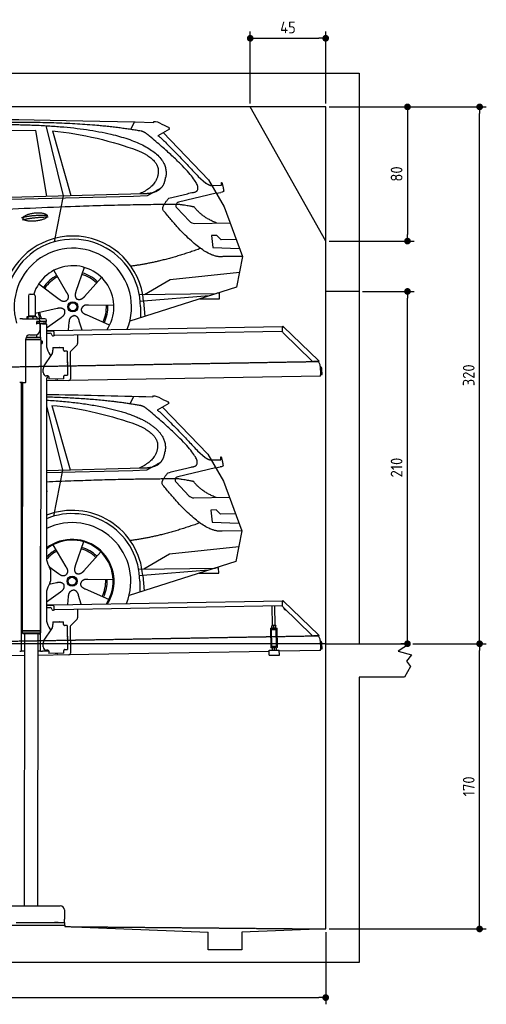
# Model space of a CAD drawing. Header units: millimetres. Extents: x 552 to 7231, y 6017 to 11886.
# Tile 4 of 4: x 4448 to 7231, y 6017 to 11886. Entities that reach past the tile are written whole.
import ezdxf

# ---------------------------------------------------------------- set-up
doc = ezdxf.new("R2010")
doc.units = ezdxf.units.MM
doc.linetypes.add('GEN3', pattern=[6.25, 5, -1.25])
doc.layers.get('0').update_dxf_attribs({"lineweight": 25})
for name, color, linetype, lineweight in [('3', 6, 'GEN3', 25), ('4', 3, 'Continuous', 25), ('5', 3, 'Continuous', 25), ('AM_5', 3, 'Continuous', 25), ('Car', 10, 'Continuous', 25)]:
    doc.layers.add(name, color=color, linetype=linetype, lineweight=lineweight)
doc.styles.get("Standard").update_dxf_attribs({"font": 'ISOCP.SHX'})
doc.dimstyles.new('GEN-ISO$0', dxfattribs={"dimscale": 20, "dimtxt": 3.5, "dimasz": 2, "dimexe": 2, "dimexo": 1, "dimgap": 1.5, "dimtad": 1, "dimdec": 1, "dimlfac": 0.1, "dimdsep": 46, "dimtxsty": 'Standard', "dimblk": 'PUNKT', "dimcen": 2, "dimclrd": 256, "dimclre": 256, "dimclrt": 2, "dimadec": 0, "dimazin": 0, "dimtp": 0.1, "dimtm": 0.1, "dimtfac": 0.71, "dimtdec": 1, "dimtmove": 2, "dimatfit": 3, "dimldrblk": 'PUNKT', "dimfxl": 1, "dimtolj": 1, "dimarcsym": 0})

# ---------------------------------------------------------------- blocks, each defined once
blk = doc.blocks.new('PUNKT')
at = {"layer": '4', "color": 0, "linetype": 'ByBlock'}
blk.add_line((-0.5, 0), (-1, 0), dxfattribs=at)
at = {"layer": '4', "color": 0, "linetype": 'ByBlock', "const_width": 0.5}
blk.add_lwpolyline([(-0.25, 0, 1), (0.25, 0, 1)], format="xyb", close=True, dxfattribs=at)
blk = doc.blocks.new('*D3')
at = {"layer": '4', "lineweight": -2, "transparency": 16777216}
for p, q in [((6792.8, 8165.9), (7231, 8165.9)), ((7191, 6505.9), (7191, 8125.9)), ((6292.8, 6465.9), (7231, 6465.9))]:
    blk.add_line(p, q, dxfattribs=at)
at = {"layer": 'Defpoints', "color": 0, "transparency": 16777216}
for p in [(6772.8, 8165.9), (7191, 8165.9), (6272.8, 6465.9)]:
    blk.add_point(p, dxfattribs=at)
at = {"layer": '4', "lineweight": -2, "transparency": 16777216, "xscale": 40, "yscale": 40, "zscale": 40}
for p, rotation in [((7191, 8165.9), 90), ((7191, 6465.9), 270)]:
    blk.add_blockref('PUNKT', p, dxfattribs=dict(at, rotation=rotation))
at = {"layer": '4', "color": 2, "transparency": 16777216, "insert": (7126, 7315.9), "char_height": 70, "attachment_point": 5, "rotation": 90}
blk.add_mtext('\\A1;170', dxfattribs=at)
blk = doc.blocks.new('*D4')
at = {"layer": '4', "lineweight": -2, "transparency": 16777216}
for p, q in [((6292.8, 11365.9), (7231, 11365.9)), ((7191, 8205.9), (7191, 11325.9)), ((6792.8, 8165.9), (7231, 8165.9))]:
    blk.add_line(p, q, dxfattribs=at)
at = {"layer": 'Defpoints', "color": 0, "transparency": 16777216}
for p in [(6272.8, 11365.9), (7191, 11365.9), (6772.8, 8165.9)]:
    blk.add_point(p, dxfattribs=at)
at = {"layer": '4', "lineweight": -2, "transparency": 16777216, "xscale": 40, "yscale": 40, "zscale": 40}
for p, rotation in [((7191, 11365.9), 90), ((7191, 8165.9), 270)]:
    blk.add_blockref('PUNKT', p, dxfattribs=dict(at, rotation=rotation))
at = {"layer": '4', "color": 2, "transparency": 16777216, "insert": (7125.9, 9765.9), "char_height": 70, "attachment_point": 5, "rotation": 90}
blk.add_mtext('\\A1;320', dxfattribs=at)
blk = doc.blocks.new('*D9')
at = {"layer": '4', "lineweight": -2, "transparency": 16777216}
for p, q in [((5822.8, 11385.9), (5822.8, 11814.6)), ((6272.8, 11385.9), (6272.8, 11814.6)), ((5862.8, 11774.6), (6232.8, 11774.6))]:
    blk.add_line(p, q, dxfattribs=at)
at = {"layer": 'Defpoints', "color": 0, "transparency": 16777216}
for p in [(6272.8, 11774.6), (5822.8, 11365.9), (6272.8, 11365.9)]:
    blk.add_point(p, dxfattribs=at)
at = {"layer": '4', "lineweight": -2, "transparency": 16777216, "xscale": 40, "yscale": 40, "zscale": 40, "rotation": 180}
blk.add_blockref('PUNKT', (5822.8, 11774.6), dxfattribs=at)
at = {"layer": '4', "lineweight": -2, "transparency": 16777216, "xscale": 40, "yscale": 40, "zscale": 40}
blk.add_blockref('PUNKT', (6272.8, 11774.6), dxfattribs=at)
at = {"layer": '4', "color": 2, "transparency": 16777216, "insert": (6047.8, 11839.6), "char_height": 70, "attachment_point": 5}
blk.add_mtext('\\A1;45', dxfattribs=at)
blk = doc.blocks.new('*D10')
at = {"layer": '4', "lineweight": -2, "transparency": 16777216}
for p, q in [((6292.8, 11365.9), (6800.7, 11365.9)), ((6760.7, 11325.9), (6760.7, 10605.9)), ((6292.8, 10565.9), (6800.7, 10565.9))]:
    blk.add_line(p, q, dxfattribs=at)
at = {"layer": 'Defpoints', "color": 0, "transparency": 16777216}
for p in [(6272.8, 11365.9), (6272.8, 10565.9), (6760.7, 10565.9)]:
    blk.add_point(p, dxfattribs=at)
at = {"layer": '4', "lineweight": -2, "transparency": 16777216, "xscale": 40, "yscale": 40, "zscale": 40}
for p, rotation in [((6760.7, 11365.9), 90), ((6760.7, 10565.9), 270)]:
    blk.add_blockref('PUNKT', p, dxfattribs=dict(at, rotation=rotation))
at = {"layer": '4', "color": 2, "transparency": 16777216, "insert": (6695.7, 10965.9), "char_height": 70, "attachment_point": 5, "rotation": 90}
blk.add_mtext('\\A1;80', dxfattribs=at)
blk = doc.blocks.new('*D11')
at = {"layer": '4', "lineweight": -2, "transparency": 16777216}
for p, q in [((1072.8, 6495.9), (1072.8, 6016.8)), ((6272.8, 6445.9), (6272.8, 6016.8)), ((1112.8, 6056.8), (6232.8, 6056.8))]:
    blk.add_line(p, q, dxfattribs=at)
at = {"layer": 'Defpoints', "color": 0, "transparency": 16777216}
for p in [(1072.8, 6515.9), (6272.8, 6465.9), (6272.8, 6056.8)]:
    blk.add_point(p, dxfattribs=at)
at = {"layer": '4', "lineweight": -2, "transparency": 16777216, "xscale": 40, "yscale": 40, "zscale": 40, "rotation": 180}
blk.add_blockref('PUNKT', (1072.8, 6056.8), dxfattribs=at)
at = {"layer": '4', "lineweight": -2, "transparency": 16777216, "xscale": 40, "yscale": 40, "zscale": 40}
blk.add_blockref('PUNKT', (6272.8, 6056.8), dxfattribs=at)
at = {"layer": '4', "color": 2, "transparency": 16777216, "insert": (3672.8, 6121.8), "char_height": 70, "attachment_point": 5}
blk.add_mtext('\\A1;520', dxfattribs=at)
blk = doc.blocks.new('*D12')
at = {"layer": 'AM_5', "lineweight": -2, "transparency": 16777216}
for p, q in [((6492.8, 10265.9), (6800.7, 10265.9)), ((6760.7, 8205.9), (6760.7, 10225.9)), ((6752.8, 8165.9), (6720.7, 8165.9))]:
    blk.add_line(p, q, dxfattribs=at)
at = {"layer": 'Defpoints', "color": 0, "transparency": 16777216}
for p in [(6472.8, 10265.9), (6760.7, 10265.9), (6772.8, 8165.9)]:
    blk.add_point(p, dxfattribs=at)
at = {"layer": 'AM_5', "lineweight": -2, "transparency": 16777216, "xscale": 40, "yscale": 40, "zscale": 40}
for p, rotation in [((6760.7, 10265.9), 90), ((6760.7, 8165.9), 270)]:
    blk.add_blockref('PUNKT', p, dxfattribs=dict(at, rotation=rotation))
at = {"layer": 'AM_5', "color": 2, "linetype": 'Continuous', "transparency": 16777216, "insert": (6695.7, 9215.9), "char_height": 70, "attachment_point": 5, "rotation": 90}
blk.add_mtext('\\A1;210', dxfattribs=at)

msp = doc.modelspace()

# ---------------------------------------------------------------- linework, layer by layer
for p, q in [((872.77, 11565.9), (6472.77, 11565.9)), ((6472.77, 11565.9), (6472.77, 8165.9)), ((6272.78, 11365.9), (1072.77, 11365.9)), ((6272.78, 10565.9), (5822.78, 11365.9)), ((6272.78, 8165.9), (6272.78, 11365.9)), ((4499.57, 10239.98), (4499.57, 10119.98)), ((4509.57, 10249.98), (4529.57, 10249.98)), ((4539.57, 10239.98), (4539.57, 10119.98)), ((6472.77, 10265.9), (6272.78, 10265.9)), ((4463.57, 10102.48), (4447.57, 10102.48)), ((4463.57, 10102.48), (4557.57, 10102.48)), ((4489.65, 10112.52), (4489.65, 10102.48)), ((4492.07, 10114.98), (4491.61, 10114.71)), ((4492.52, 10114.98), (4492.07, 10114.98)), ((4510.35, 10114.98), (4492.52, 10114.98)), ((4495.39, 10112.52), (4495.39, 10102.48)), ((4499.57, 10119.98), (4539.57, 10119.98)), ((4501.57, 10114.98), (4501.57, 10119.98)), ((4537.39, 10114.98), (4510.35, 10114.98)), ((4525.31, 10112.52), (4525.31, 10102.48)), ((4547.07, 10114.98), (4537.39, 10114.98)), ((4537.57, 10114.98), (4537.57, 10119.98)), ((4547.07, 10114.98), (4547.53, 10114.71)), ((4549.48, 10112.52), (4549.48, 10102.48)), ((4597.57, 10102.48), (4557.57, 10102.48)), ((4548.68, 10073.98), (4548.57, 10073.98)), ((4550.57, 10073.98), (4548.68, 10073.98)), ((4550.57, 10085.98), (4548.7, 10085.98)), ((4549.57, 10076.62), (4549.57, 10083.83)), ((4550.57, 10085.98), (4551.57, 10085.98)), ((4550.57, 10085.98), (4550.57, 10073.98)), ((4551.57, 10073.98), (4550.57, 10073.98)), ((4564.57, 10085.98), (4551.57, 10085.98)), ((4552.21, 10073.98), (4551.57, 10073.98)), ((4552.21, 10086.48), (4564.57, 10086.48)), ((4564.57, 10073.98), (4552.21, 10073.98)), ((4564.57, 10085.98), (4565.57, 10085.98)), ((4565.57, 10073.98), (4564.57, 10073.98)), ((4567.74, 10085.98), (4565.57, 10085.98)), ((4565.57, 10073.98), (4565.57, 10085.98)), ((4565.57, 10073.98), (4567.74, 10073.98)), ((4567.57, 10092.48), (4567.57, 10089.48)), ((4567.57, 10070.98), (4567.57, 10032.48)), ((4603.4, 10085.98), (4567.74, 10085.98)), ((4603.4, 10073.98), (4567.74, 10073.98)), ((4572.57, 9993.9), (4572.57, 10072.48)), ((4584.57, 10072.48), (4572.57, 10072.48)), ((4584.57, 10072.48), (4606.57, 10072.48)), ((4592.21, 10086.48), (4604.57, 10086.48)), ((4603.4, 10085.98), (4605.57, 10085.98)), ((4605.57, 10073.98), (4603.4, 10073.98)), ((4605.57, 10073.98), (4605.57, 10085.98)), ((4607.57, 10089.48), (4607.57, 10092.48)), ((4607.57, 10071.48), (4607.57, 9949.54)), ((4651.05, 10033.01), (6015.84, 10056.83)), ((6016.97, 10058.53), (6015.58, 10057.09)), ((6017.37, 10055.35), (6015.58, 10057.09)), ((6016.12, 10025.88), (6015.73, 10048.43)), ((6015.96, 10050.02), (6015.84, 10056.83)), ((6016.97, 10058.53), (6018.76, 10056.79)), ((6018.87, 10053.91), (6017.37, 10055.35)), ((6018.76, 10056.79), (6020.26, 10055.34)), ((6018.87, 10053.91), (6019.25, 10054.29)), ((6019.25, 10054.29), (6020.26, 10055.34)), ((6020.26, 10055.34), (6229.47, 9853.31)), ((4483.57, 9725.48), (4483.57, 9982.48)), ((4483.57, 9980.77), (4574.55, 9980.63)), ((4483.57, 9979.03), (4571.54, 9978.9)), ((4571.54, 9978.9), (4483.57, 9979.03)), ((4574.54, 9977.16), (4483.57, 9977.3)), ((4486.4, 9994.03), (4574.57, 9993.89)), ((4508.57, 10007.48), (4542.57, 10007.48)), ((4549.57, 9993.93), (4549.59, 10008.49)), ((4571.54, 9978.9), (4574.55, 9980.63)), ((4571.54, 9978.9), (4574.54, 9977.16)), ((4572.57, 9978.31), (4572.57, 9979.49)), ((4574.54, 9977.16), (4574.53, 9971.39)), ((4574.55, 9980.63), (4574.57, 9993.89)), ((4607.57, 10032.25), (4641.05, 10032.84)), ((4641.12, 10028.84), (4607.57, 10028.25)), ((4607.57, 10017.25), (4628.81, 10017.62)), ((4638.99, 10007.8), (4639, 10006.8)), ((4641.05, 10032.84), (4651.05, 10033.01)), ((4651.12, 10029.01), (4641.12, 10028.84)), ((4644.09, 10001.89), (4649.09, 10001.97)), ((4651.19, 10025.01), (4651.05, 10033.01)), ((4651.19, 10025.01), (4651.48, 10008.02)), ((6011.36, 10026.75), (4656.57, 10003.1)), ((4791.55, 10005.46), (4792.44, 9954.61)), ((6193.05, 9850.95), (6019.17, 10018.86)), ((4574.51, 9956.39), (4574.07, 9672.89)), ((4574.51, 9956.39), (4581.51, 9956.38)), ((4574.53, 9971.39), (4581.53, 9971.38)), ((4581.51, 9956.38), (4581.53, 9971.38)), ((4582.51, 9957.38), (4581.51, 9956.38)), ((4582.53, 9970.38), (4581.53, 9971.38)), ((4582.53, 9970.38), (4582.51, 9957.38)), ((4645.33, 9930.9), (4708.32, 9932)), ((4645.33, 9930.9), (4645.61, 9914.9)), ((4669.82, 9931.82), (4683.81, 9932.07)), ((4708.6, 9916), (4708.32, 9932)), ((4789.63, 9947.49), (4751.18, 9907.67)), ((4593.55, 9822.05), (4639.7, 9890.48)), ((4620.96, 9899.54), (4632.43, 9879.69)), ((4645.68, 9910.66), (4645.61, 9914.9)), ((4708.6, 9916), (4708.62, 9915)), ((4713.7, 9910.09), (4714.7, 9910.1)), ((4730.7, 9910.38), (4714.7, 9910.1)), ((4730.7, 9910.38), (4733.21, 9766.4)), ((4748.37, 9900.55), (4751.09, 9744.71)), ((4587.92, 9781.87), (4587.57, 9801.87)), ((4732.33, 9845.4), (4732.58, 9831.4)), ((6222.72, 9848.54), (6200.17, 9848.15)), ((6228.46, 9852.26), (6228.08, 9851.87)), ((6229.58, 9850.43), (6228.08, 9851.87)), ((6229.47, 9853.31), (6228.46, 9852.26)), ((6229.47, 9853.31), (6230.97, 9851.87)), ((6231.38, 9848.69), (6229.58, 9850.43)), ((6230.97, 9851.87), (6232.77, 9850.13)), ((6231.38, 9848.69), (6232.77, 9850.13)), ((6240.01, 9820), (6240.9, 9768.72)), ((6242.3, 9803.18), (6242.87, 9770.81)), ((6250.86, 9770.95), (6250.3, 9803.32)), ((4616.27, 9762.36), (4608.27, 9762.22)), ((4621.35, 9757.45), (4621.61, 9742.45)), ((4711.6, 9744.02), (4621.61, 9742.45)), ((4673.61, 9742.86), (4659.62, 9742.62)), ((4711.3, 9761.02), (4711.32, 9760.02)), ((4711.6, 9744.02), (4711.32, 9760.02)), ((4717.22, 9766.13), (4716.22, 9766.11)), ((4717.22, 9766.13), (4733.21, 9766.4)), ((6241.04, 9760.72), (4741.27, 9734.54)), ((6241.04, 9760.72), (6240.9, 9768.72)), ((6242.87, 9770.81), (6250.86, 9770.95)), ((4463.57, 9722.48), (4447.57, 9722.48)), ((4455.57, 9722.48), (4455.57, 8147.48)), ((4455.57, 9719.48), (4455.57, 9722.48)), ((4464.07, 9722.48), (4461.79, 8242.07)), ((4463.57, 9722.48), (4480.57, 9722.48)), ((4574.03, 9694.89), (4571.79, 8241.9)), ((4607.57, 9739.48), (4607.57, 9670.84)), ((4741.27, 9734.54), (4607.57, 9732.21)), ((4607.57, 9696.84), (4607.57, 8679.11)), ((4572.57, 8122.48), (4572.57, 8746.99)), ((4620.96, 8629.11), (4627.22, 8618.28)), ((4630.57, 8605.78), (4630.57, 8539.18)), ((4627.22, 8526.68), (4620.96, 8515.85)), ((4607.57, 8465.85), (4607.57, 8314.54)), ((4607.57, 8397.25), (4641.05, 8397.84)), ((4641.12, 8393.84), (4607.57, 8393.25)), ((4641.05, 8397.84), (4651.05, 8398.01)), ((4651.12, 8394.01), (4641.12, 8393.84)), ((4651.05, 8398.01), (6015.84, 8421.83)), ((4651.19, 8390.01), (4651.05, 8398.01)), ((6016.97, 8423.53), (6015.58, 8422.09)), ((6017.37, 8420.35), (6015.58, 8422.09)), ((6016.12, 8390.88), (6015.73, 8413.43)), ((6015.96, 8415.02), (6015.84, 8421.83)), ((6016.97, 8423.53), (6018.76, 8421.79)), ((6018.87, 8418.91), (6017.37, 8420.35)), ((6018.76, 8421.79), (6020.26, 8420.34)), ((6018.87, 8418.91), (6019.25, 8419.29)), ((6019.25, 8419.29), (6020.26, 8420.34)), ((6020.26, 8420.34), (6229.47, 8218.31)), ((4607.57, 8382.25), (4628.81, 8382.62)), ((4638.99, 8372.8), (4639, 8371.8)), ((4644.09, 8366.89), (4649.09, 8366.97)), ((4651.19, 8390.01), (4651.48, 8373.02)), ((6011.36, 8391.75), (4656.57, 8368.1)), ((4791.55, 8370.46), (4792.44, 8319.61)), ((5955.41, 8274.06), (5953.37, 8390.74)), ((5971.41, 8274.34), (5969.37, 8391.02)), ((6193.05, 8215.95), (6019.17, 8383.86)), ((4645.33, 8295.9), (4708.32, 8297)), ((4645.33, 8295.9), (4645.61, 8279.9)), ((4645.68, 8275.66), (4645.61, 8279.9)), ((4669.82, 8296.82), (4683.81, 8297.07)), ((4708.6, 8281), (4708.32, 8297)), ((4708.6, 8281), (4708.62, 8280)), ((4713.7, 8275.09), (4714.7, 8275.1)), ((4730.7, 8275.38), (4714.7, 8275.1)), ((4730.7, 8275.38), (4733.21, 8131.4)), ((4789.63, 8312.49), (4751.18, 8272.67)), ((4461.79, 8242.07), (4461.77, 8231.07)), ((4461.77, 8231.07), (4571.77, 8230.9)), ((4468.76, 8224.06), (4461.77, 8231.07)), ((4571.79, 8241.9), (4461.79, 8242.07)), ((4461.79, 8242.07), (4571.79, 8241.9)), ((4564.76, 8223.91), (4468.76, 8224.06)), ((4476.68, 8224.04), (4474.18, 6603.98)), ((4556.68, 8223.92), (4554.18, 6603.98)), ((4564.76, 8223.91), (4571.77, 8230.9)), ((4571.79, 8241.9), (4571.77, 8230.9)), ((4593.55, 8187.05), (4639.7, 8255.48)), ((4620.96, 8264.54), (4632.43, 8244.69)), ((4748.37, 8265.55), (4751.09, 8109.71)), ((5943.67, 8259.05), (5948.67, 8259.14)), ((5943.67, 8259.05), (5943.81, 8251.05)), ((5948.81, 8251.14), (5943.81, 8251.05)), ((5943.81, 8251.05), (5943.95, 8243.05)), ((5943.95, 8243.05), (5945.43, 8158.06)), ((5948.67, 8259.14), (5978.66, 8259.66)), ((5948.81, 8251.14), (5978.8, 8251.66)), ((5952.1, 8151.18), (5950.36, 8251.16)), ((5952.16, 8274), (5951.42, 8273.55)), ((5951.64, 8260.69), (5951.44, 8272.48)), ((5952.42, 8259.2), (5951.66, 8259.62)), ((5974.66, 8274.39), (5952.16, 8274)), ((5963.64, 8260.9), (5963.43, 8272.69)), ((5974.66, 8274.39), (5975.41, 8273.97)), ((5974.91, 8259.59), (5975.66, 8260.04)), ((5975.64, 8261.11), (5975.43, 8272.9)), ((5979, 8151.65), (5977.25, 8251.63)), ((5978.66, 8259.66), (5983.66, 8259.75)), ((5983.8, 8251.75), (5978.8, 8251.66)), ((5983.8, 8251.75), (5983.66, 8259.75)), ((5983.94, 8243.75), (5983.8, 8251.75)), ((5985.43, 8158.76), (5983.94, 8243.75)), ((6228.46, 8217.26), (6228.08, 8216.87)), ((6229.58, 8215.43), (6228.08, 8216.87)), ((6229.47, 8218.31), (6228.46, 8217.26)), ((6229.47, 8218.31), (6230.97, 8216.87)), ((6230.97, 8216.87), (6232.77, 8215.13)), ((4587.92, 8146.87), (4587.57, 8166.87)), ((4732.33, 8210.4), (4732.58, 8196.4)), ((5945.43, 8158.06), (5945.57, 8150.07)), ((5985.57, 8150.76), (5985.43, 8158.76)), ((6222.72, 8213.54), (6200.17, 8213.15)), ((6231.38, 8213.69), (6229.58, 8215.43)), ((6231.38, 8213.69), (6232.77, 8215.13)), ((6240.01, 8185), (6240.9, 8133.72)), ((6242.3, 8168.18), (6242.87, 8135.81)), ((6250.86, 8135.95), (6250.3, 8168.32)), ((6272.78, 6465.9), (6272.78, 8215.9)), ((6272.78, 8165.9), (6772.77, 8165.9)), ((6772.77, 8165.9), (6704.42, 8121.14)), ((4447.57, 8122.48), (4455.57, 8122.48)), ((4455.57, 8147.48), (4455.57, 8122.48)), ((4463.57, 8122.48), (4455.57, 8122.48)), ((4476.6, 8122.48), (4463.57, 8122.48)), ((4741.27, 8099.54), (4556.56, 8096.32)), ((4572.57, 8122.48), (4556.6, 8122.48)), ((4572.57, 8122.48), (4584.57, 8122.48)), ((4621.35, 8122.48), (4584.57, 8122.48)), ((4616.27, 8127.36), (4608.27, 8127.22)), ((4621.35, 8122.45), (4621.61, 8107.45)), ((4711.6, 8109.02), (4621.61, 8107.45)), ((4673.61, 8107.86), (4659.62, 8107.62)), ((4711.3, 8126.02), (4711.32, 8125.02)), ((4711.6, 8109.02), (4711.32, 8125.02)), ((4717.22, 8131.13), (4716.22, 8131.11)), ((4717.22, 8131.13), (4733.21, 8131.4)), ((5936.09, 8120.4), (4741.27, 8099.54)), ((5935.97, 8127.09), (5995.96, 8128.14)), ((5936.5, 8097.1), (5935.97, 8127.09)), ((5945.57, 8150.07), (5950.57, 8150.15)), ((5945.57, 8150.07), (5945.71, 8142.07)), ((5950.71, 8142.15), (5945.71, 8142.07)), ((5950.57, 8150.15), (5980.57, 8150.68)), ((5950.71, 8142.15), (5980.71, 8142.68)), ((5952.1, 8151.18), (5979, 8151.65)), ((5954.46, 8142.22), (5953.72, 8141.77)), ((5953.74, 8140.7), (5953.94, 8128.91)), ((5954.72, 8127.42), (5953.96, 8127.84)), ((5957.57, 8150.28), (5957.55, 8151.28)), ((5965.73, 8140.91), (5965.94, 8129.12)), ((5973.57, 8150.55), (5973.55, 8151.55)), ((5976.96, 8142.61), (5977.71, 8142.19)), ((5977.22, 8127.81), (5977.96, 8128.26)), ((5977.73, 8141.12), (5977.94, 8129.33)), ((5980.57, 8150.68), (5985.57, 8150.76)), ((5985.71, 8142.77), (5980.71, 8142.68)), ((5985.71, 8142.77), (5985.57, 8150.76)), ((5996.49, 8098.15), (5995.96, 8128.14)), ((6241.04, 8125.72), (5996.08, 8121.44)), ((6241.04, 8125.72), (6240.9, 8133.72)), ((6242.87, 8135.81), (6250.86, 8135.95)), ((6704.42, 8121.14), (6785.37, 8099.5)), ((6785.37, 8099.5), (6755.25, 8062.82)), ((4476.48, 8094.92), (4146.36, 8089.16)), ((5936.5, 8097.1), (5996.49, 8098.15)), ((6755.25, 8062.82), (6778.31, 8030.37)), ((6778.31, 8030.37), (6743.82, 7965.9)), ((6743.82, 7965.9), (6472.77, 7965.9)), ((6472.77, 7965.9), (6472.77, 6265.9)), ((4149.05, 6603.98), (4689.05, 6603.98)), ((4714.05, 6578.98), (4714.05, 6523.98)), ((4714.05, 6503.98), (4714.05, 6523.98)), ((3872.77, 6488.98), (4717.77, 6488.98)), ((4427.55, 6503.98), (4633, 6503.98)), ((4577.44, 6503.98), (4590.5, 6503.98)), ((4590.5, 6503.98), (4600.09, 6503.98)), ((4600.09, 6503.98), (4706.55, 6503.98)), ((4633, 6503.98), (4642.59, 6503.98)), ((4642.59, 6503.98), (4655.65, 6503.98)), ((4677.44, 6503.98), (4655.65, 6503.98)), ((4706.55, 6503.98), (4716.55, 6503.98)), ((4716.55, 6488.98), (4716.55, 6503.98)), ((4717.77, 6488.98), (4717.77, 6479.89)), ((4717.77, 6479.89), (5572.77, 6445.81)), ((6272.78, 6465.9), (5772.32, 6445.81)), ((5572.77, 6340.9), (5572.77, 6445.81)), ((5772.32, 6445.81), (5772.77, 6340.9)), ((5772.77, 6340.9), (5572.77, 6340.9)), ((6472.77, 6265.9), (872.77, 6265.9))]:
    msp.add_line(p, q)
for centre, radius, start, end in [((4509.57, 10239.98), 10, 90, 180), ((4529.57, 10239.98), 10, 0, 90), ((4557.57, 10092.48), 10, 0, 90), ((4597.57, 10092.48), 10, 0, 90), ((4549.57, 10086.48), 1, 48.590378, 221.409622), ((4549.57, 10073.98), 1, 138.590378, 311.409622), ((4546.57, 10083.83), 3, 0, 41.409622), ((4546.57, 10076.62), 3, 318.590378, 0), ((4552.21, 10089.48), 3, 228.590378, 270), ((4552.21, 10070.98), 3, 90, 131.409622), ((4564.57, 10089.48), 3, 270, 0), ((4564.57, 10070.98), 3, 0, 90), ((4589.57, 10086.48), 1, 48.590378, 210), ((4589.57, 10073.98), 1, 180, 311.409622), ((4592.21, 10089.48), 3, 228.590378, 270), ((4592.21, 10070.98), 3, 90, 131.409622), ((4604.57, 10089.48), 3, 270, 0), ((4604.57, 10070.98), 3, 22.00087, 90), ((4606.57, 10071.48), 1, 0, 90), ((6020.73, 10048.52), 5, 129.243474, 181), ((4508.57, 9982.48), 25, 90, 180), ((4542.57, 10032.48), 25, 270, 0), ((4628.99, 10007.62), 10, 1, 91), ((4644, 10006.88), 5, 181, 271), ((4649, 10006.97), 5, 271, 327.763283), ((4656.48, 10008.1), 5, 181, 271), ((6011.28, 10031.75), 5, 271, 342.470872), ((6026.12, 10026.05), 10, 181, 226), ((4707.57, 9949.54), 100, 180, 210), ((4669.83, 9930.82), 1, 91, 151), ((4683.83, 9931.07), 1, 31, 91), ((4782.44, 9954.43), 10, 316, 1), ((4610.69, 9910.05), 35, 326, 1), ((4713.62, 9915.09), 5, 181, 271), ((4758.37, 9900.72), 10, 136, 181), ((4622.57, 9802.48), 35, 146, 181), ((4731.33, 9845.38), 1, 1, 61), ((4731.58, 9831.39), 1, 301, 1), ((6200, 9858.14), 10, 226, 271), ((6222.63, 9853.54), 5, 271, 322.756526), ((6190.01, 9819.13), 50, 1, 41.06864), ((6234.3, 9803.04), 16, 1, 68.975687), ((6234.3, 9803.04), 8, 1, 42.409622), ((4607.92, 9782.22), 20, 181, 271), ((4632.57, 9739.48), 25, 120.687219, 180), ((4616.35, 9757.36), 5, 12.536959, 91), ((4659.6, 9743.62), 1, 211, 271), ((4673.6, 9743.86), 1, 271, 331), ((4716.3, 9761.11), 5, 91, 181), ((4741.1, 9744.54), 10, 271, 1), ((4480.57, 9725.48), 3, 270, 0), ((4571.57, 8701.48), 2, 297.615989, 300), ((4571.57, 8723.48), 2, 60, 61.103904), ((4707.57, 8679.11), 100, 180, 210), ((4605.57, 8605.78), 25, 0, 30), ((4707.57, 8465.85), 100, 150, 180), ((4605.57, 8539.18), 25, 330, 0), ((6011.28, 8396.75), 5, 271, 342.470872), ((6020.73, 8413.52), 5, 129.243474, 181), ((4628.99, 8372.62), 10, 1, 91), ((4644, 8371.88), 5, 181, 271), ((4649, 8371.97), 5, 271, 327.763283), ((4656.48, 8373.1), 5, 181, 271), ((6026.12, 8391.05), 10, 181, 226), ((6035.08, 8379.66), 12.5, 175.968021, 276.031979), ((4571.57, 8273.48), 2, 60, 82.158583), ((4707.57, 8314.54), 100, 180, 210), ((4610.69, 8275.05), 35, 326, 1), ((4669.83, 8295.82), 1, 91, 151), ((4683.83, 8296.07), 1, 31, 91), ((4713.62, 8280.09), 5, 181, 271), ((4782.44, 8319.43), 10, 316, 1), ((4571.57, 8251.48), 2, 276.684931, 300), ((4758.37, 8265.72), 10, 136, 181), ((6190.01, 8184.13), 50, 1, 41.06864), ((4622.57, 8167.48), 35, 146, 181), ((4731.33, 8210.38), 1, 1, 61), ((4731.58, 8196.39), 1, 301, 1), ((6200, 8223.14), 10, 226, 271), ((6222.63, 8218.54), 5, 271, 322.756526), ((6234.3, 8168.04), 16, 1, 68.975687), ((6234.3, 8168.04), 8, 1, 42.409622), ((4607.92, 8147.22), 20, 181, 271), ((4616.35, 8122.36), 5, 12.536959, 91), ((4659.6, 8108.62), 1, 211, 271), ((4673.6, 8108.86), 1, 271, 331), ((4716.3, 8126.11), 5, 91, 181), ((4741.1, 8109.54), 10, 271, 1), ((4689.05, 6578.98), 25, 0, 90)]:
    msp.add_arc(centre, radius, start, end)
for points, weights in [([(4492.52, 10114.98), (4491.19, 10114.98), (4489.65, 10112.52)], [1, 1.0379548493, 1]), ([(4495.39, 10112.52), (4493.85, 10114.98), (4492.52, 10114.98)], [1, 1.0379548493, 1]), ([(4510.35, 10114.98), (4503.41, 10114.98), (4495.39, 10112.52)], [1, 1.0379548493, 1]), ([(4525.31, 10112.52), (4517.29, 10114.98), (4510.35, 10114.98)], [1, 1.0379548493, 1]), ([(4537.39, 10114.98), (4531.78, 10114.98), (4525.31, 10112.52)], [1, 1.0379548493, 1]), ([(4549.48, 10112.52), (4543.01, 10114.98), (4537.39, 10114.98)], [1, 1.0379548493, 1]), ([(4547.53, 10114.71), (4548.44, 10114.18), (4549.48, 10112.52)], [1.01682908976, 1.02536255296, 1]), ([(5951.44, 8272.48), (5951.42, 8273.55), (5951.42, 8273.55)], [1, 1.07735026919, 1.07735026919]), ([(5963.43, 8272.69), (5957.4, 8274.59), (5951.44, 8272.48)], [1, 1.15470053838, 1]), ([(5951.64, 8260.69), (5957.68, 8258.8), (5963.64, 8260.9)], [1, 1.15470053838, 1]), ([(5951.66, 8259.62), (5951.66, 8259.62), (5951.64, 8260.69)], [1.07735026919, 1.07735026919, 1]), ([(5975.43, 8272.9), (5969.4, 8274.8), (5963.43, 8272.69)], [1, 1.15470053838, 1]), ([(5963.64, 8260.9), (5969.67, 8259.01), (5975.64, 8261.11)], [1, 1.15470053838, 1]), ([(5975.41, 8273.97), (5975.41, 8273.97), (5975.43, 8272.9)], [1.07735026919, 1.07735026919, 1]), ([(5975.64, 8261.11), (5975.66, 8260.04), (5975.66, 8260.04)], [1, 1.07735026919, 1.07735026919]), ([(5953.74, 8140.7), (5953.72, 8141.77), (5953.72, 8141.77)], [1, 1.07735026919, 1.07735026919]), ([(5965.73, 8140.91), (5959.7, 8142.81), (5953.74, 8140.7)], [1, 1.15470053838, 1]), ([(5953.94, 8128.91), (5959.98, 8127.02), (5965.94, 8129.12)], [1, 1.15470053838, 1]), ([(5953.96, 8127.84), (5953.96, 8127.84), (5953.94, 8128.91)], [1.07735026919, 1.07735026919, 1]), ([(5977.73, 8141.12), (5971.7, 8143.02), (5965.73, 8140.91)], [1, 1.15470053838, 1]), ([(5965.94, 8129.12), (5971.97, 8127.23), (5977.94, 8129.33)], [1, 1.15470053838, 1]), ([(5977.71, 8142.19), (5977.71, 8142.19), (5977.73, 8141.12)], [1.07735026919, 1.07735026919, 1]), ([(5977.94, 8129.33), (5977.96, 8128.26), (5977.96, 8128.26)], [1, 1.07735026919, 1.07735026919])]:
    msp.add_rational_spline(points, weights, degree=2)
for points, knots in [([(6017.26, 10052.12), (6017.1, 10052.18), (6016.95, 10052.25), (6016.52, 10052.45), (6016.32, 10052.56), (6016.09, 10052.7), (6016.03, 10052.75), (6015.93, 10052.82), (6015.91, 10052.83), (6015.91, 10052.83)], [0.57395873, 0.57395873, 0.57395873, 0.57395873, 0.60928252, 0.60928252, 0.68457672, 0.68457672, 0.73471963, 0.73471963, 0.78828708, 0.78828708, 0.78828708, 0.78828708]), ([(6018.42, 10053.08), (6018.28, 10052.98), (6018.13, 10052.87), (6017.84, 10052.63), (6017.7, 10052.51), (6017.56, 10052.39)], [0, 0, 0, 0, 0.05619833, 0.05619833, 0.11238632, 0.11238632, 0.11238632, 0.11238632]), ([(6020.26, 10055.34), (6020.31, 10055.3), (6020.34, 10055.24), (6020.35, 10055.03), (6020.27, 10054.85), (6019.95, 10054.41), (6019.71, 10054.16), (6019.28, 10053.76), (6019.12, 10053.63), (6018.79, 10053.35), (6018.61, 10053.22), (6018.42, 10053.08)], [0, 0, 0, 0, 0.07839586, 0.07839586, 0.23254327, 0.23254327, 0.38325668, 0.38325668, 0.45586956, 0.45586956, 0.5284931, 0.5284931, 0.5284931, 0.5284931]), ([(6018.98, 10053.51), (6019, 10053.58), (6019.01, 10053.65), (6018.98, 10053.75), (6018.97, 10053.78), (6018.93, 10053.85), (6018.9, 10053.88), (6018.87, 10053.91)], [0.17010098, 0.17010098, 0.17010098, 0.17010098, 0.21908376, 0.21908376, 0.24434238, 0.24434238, 0.27026411, 0.27026411, 0.27026411, 0.27026411]), ([(4574.53, 9971.39), (4574.53, 9971.39), (4574.5, 9971.21), (4574.41, 9970.44), (4574.34, 9969.86), (4574.21, 9968.53), (4574.14, 9967.69), (4574.04, 9965.84), (4574.01, 9964.84), (4574.01, 9963.9)], [3.3947259, 3.3947259, 3.3947259, 3.3947259, 3.6776181, 3.6776181, 3.9605102, 3.9605102, 4.2434057, 4.2434057, 4.5263012, 4.5263012, 4.5263012, 4.5263012]), ([(4574.01, 9963.9), (4574.01, 9962.95), (4574.03, 9961.95), (4574.12, 9960.1), (4574.19, 9959.26), (4574.32, 9957.93), (4574.39, 9957.35), (4574.48, 9956.58), (4574.51, 9956.39), (4574.51, 9956.39)], [0, 0, 0, 0, 0.2828955, 0.2828955, 0.565791, 0.565791, 0.8486832, 0.8486832, 1.1315753, 1.1315753, 1.1315753, 1.1315753]), ([(6226.61, 9850.51), (6226.73, 9850.66), (6226.85, 9850.8), (6227.07, 9851.1), (6227.17, 9851.24), (6227.27, 9851.39)], [0, 0, 0, 0, 0.05592576, 0.05592576, 0.11186183, 0.11186183, 0.11186183, 0.11186183]), ([(6227.27, 9851.39), (6227.41, 9851.6), (6227.55, 9851.79), (6227.96, 9852.33), (6228.22, 9852.63), (6228.7, 9853.1), (6228.9, 9853.26), (6229.16, 9853.37), (6229.23, 9853.39), (6229.37, 9853.38), (6229.42, 9853.36), (6229.47, 9853.31)], [0, 0, 0, 0, 0.07658948, 0.07658948, 0.22699607, 0.22699607, 0.37633525, 0.37633525, 0.45078586, 0.45078586, 0.52533064, 0.52533064, 0.52533064, 0.52533064]), ([(6228.08, 9851.87), (6228.04, 9851.92), (6227.99, 9851.95), (6227.86, 9852), (6227.77, 9852), (6227.68, 9851.97)], [0, 0, 0, 0, 0.03951922, 0.03951922, 0.10139952, 0.10139952, 0.10139952, 0.10139952]), ([(6017.26, 8417.12), (6017.1, 8417.18), (6016.95, 8417.25), (6016.52, 8417.45), (6016.32, 8417.56), (6016.09, 8417.7), (6016.03, 8417.75), (6015.93, 8417.82), (6015.91, 8417.83), (6015.91, 8417.83)], [0.57395873, 0.57395873, 0.57395873, 0.57395873, 0.60928252, 0.60928252, 0.68457672, 0.68457672, 0.73471963, 0.73471963, 0.78828708, 0.78828708, 0.78828708, 0.78828708]), ([(6018.42, 8418.08), (6018.28, 8417.98), (6018.13, 8417.87), (6017.84, 8417.63), (6017.7, 8417.51), (6017.56, 8417.39)], [0, 0, 0, 0, 0.05619833, 0.05619833, 0.11238632, 0.11238632, 0.11238632, 0.11238632]), ([(6020.26, 8420.34), (6020.31, 8420.3), (6020.34, 8420.24), (6020.35, 8420.03), (6020.27, 8419.85), (6019.95, 8419.41), (6019.71, 8419.16), (6019.28, 8418.76), (6019.12, 8418.63), (6018.79, 8418.35), (6018.61, 8418.22), (6018.42, 8418.08)], [0, 0, 0, 0, 0.07839586, 0.07839586, 0.23254327, 0.23254327, 0.38325668, 0.38325668, 0.45586956, 0.45586956, 0.5284931, 0.5284931, 0.5284931, 0.5284931]), ([(6018.98, 8418.51), (6019, 8418.58), (6019.01, 8418.65), (6018.98, 8418.75), (6018.97, 8418.78), (6018.93, 8418.85), (6018.9, 8418.88), (6018.87, 8418.91)], [0.17010098, 0.17010098, 0.17010098, 0.17010098, 0.21908376, 0.21908376, 0.24434238, 0.24434238, 0.27026411, 0.27026411, 0.27026411, 0.27026411]), ([(6226.61, 8215.51), (6226.73, 8215.66), (6226.85, 8215.8), (6227.07, 8216.1), (6227.17, 8216.24), (6227.27, 8216.39)], [0, 0, 0, 0, 0.05592576, 0.05592576, 0.11186183, 0.11186183, 0.11186183, 0.11186183]), ([(6227.27, 8216.39), (6227.41, 8216.6), (6227.55, 8216.79), (6227.96, 8217.33), (6228.22, 8217.63), (6228.7, 8218.1), (6228.9, 8218.26), (6229.16, 8218.37), (6229.23, 8218.39), (6229.37, 8218.38), (6229.42, 8218.36), (6229.47, 8218.31)], [0, 0, 0, 0, 0.07658948, 0.07658948, 0.22699607, 0.22699607, 0.37633525, 0.37633525, 0.45078586, 0.45078586, 0.52533064, 0.52533064, 0.52533064, 0.52533064]), ([(6228.08, 8216.87), (6228.04, 8216.92), (6227.99, 8216.95), (6227.86, 8217), (6227.77, 8217), (6227.68, 8216.97)], [0, 0, 0, 0, 0.03951922, 0.03951922, 0.10139952, 0.10139952, 0.10139952, 0.10139952])]:
    msp.add_open_spline(points, degree=3, knots=knots)
for points in [[(4621.35, 9757.45), (4621.35, 9757.78), (4621.31, 9758.11), (4621.23, 9758.45)], [(4621.35, 8122.45), (4621.35, 8122.78), (4621.31, 8123.11), (4621.23, 8123.45)]]:
    msp.add_open_spline(points, degree=3)
at = {"layer": '3'}
for p, q in [((1175.28, 9760.3), (6230.45, 9848.53)), ((1175.28, 8125.31), (6230.44, 8213.55)), ((4717.77, 6479.89), (6272.78, 6465.9))]:
    msp.add_line(p, q, dxfattribs=at)
at = {"layer": '5'}
msp.add_line((6272.78, 8165.9), (872.77, 8165.9), dxfattribs=at)
at = {"layer": 'Car'}
for p, q in [((5110.43, 11231.15), (5132.03, 11276.23)), ((4543.53, 11224.55), (3841.78, 11222.18)), ((4609.91, 10833.75), (4543.53, 11224.55)), ((4602.67, 11253.92), (4707.08, 10836.39)), ((4643.21, 11222.09), (4753.05, 10837.64)), ((5340.4, 11233.55), (5271.02, 11193.17)), ((5303.94, 11212.33), (5573.25, 10931.05)), ((5512.57, 10951.07), (5558.88, 10912.06)), ((5573.25, 10931.05), (5666.71, 10770.51)), ((5587.58, 10898.14), (5651.92, 10898.35)), ((2483.68, 10767.08), (5126.15, 10834.32)), ((2530.41, 10777.25), (5181.37, 10849.28)), ((4707.08, 10836.39), (4653.51, 10561.19)), ((5126.15, 10834.32), (5208.99, 10837.23)), ((5619.98, 10850.78), (5394.49, 10796.91)), ((5619.98, 10850.78), (5647.6, 10855.27)), ((5384.69, 10763.62), (5461.16, 10683.74)), ((5666.71, 10770.51), (5776.25, 10474.73)), ((5490.6, 10671.41), (5702.33, 10674.32)), ((5624.38, 10598.87), (5591.73, 10598.3)), ((5591.73, 10598.3), (5599.84, 10526.93)), ((5648.62, 10573.47), (5624.38, 10598.87)), ((5739.1, 10575.05), (5648.62, 10573.47)), ((5599.84, 10526.93), (5759.05, 10521.17)), ((5776.25, 10474.73), (5659.36, 10473.13)), ((5776.25, 10474.73), (5741.55, 10292.15)), ((4650.43, 10390.82), (4727.37, 10260.4)), ((4832.28, 10409.4), (4783.3, 10266.12)), ((4935.46, 10349.43), (4835.2, 10235.96)), ((5191.96, 10247.05), (5345.75, 10336.57)), ((5345.75, 10336.57), (5758.44, 10380.99)), ((4561.51, 10311.23), (4682.64, 10220.37)), ((5741.55, 10292.15), (5104.33, 10088.17)), ((5161.6, 10246.63), (5619.01, 10252.92)), ((5577.31, 10239.57), (5186.18, 10207.74)), ((5522.95, 10222.17), (5638.75, 10222.24)), ((5638.73, 10254.93), (5625.27, 10254.93)), ((5638.75, 10222.24), (5638.73, 10254.93)), ((4539.57, 10136.22), (4670.79, 10165.41)), ((5009.32, 10182.22), (4857.92, 10184.52)), ((5186.18, 10207.74), (5166.96, 10206.18)), ((5168.29, 10173.7), (5168.33, 10108.66)), ((5186.18, 10207.74), (5193.59, 10116.75)), ((4607.57, 10048.96), (4695.05, 10110.5)), ((4984.17, 10065.56), (4845.27, 10125.85)), ((4739.1, 10034.55), (4743.66, 10082.25)), ((4819.52, 10035.95), (4803.37, 10088.35)), ((5106.44, 9595.66), (5128.05, 9640.74)), ((4607.57, 9583.02), (4702.98, 9201.02)), ((4639.22, 9586.73), (4748.95, 9202.25)), ((5336.4, 9598), (5267.02, 9557.63)), ((5299.94, 9576.78), (5569.18, 9295.44)), ((5508.5, 9315.47), (5554.79, 9276.44)), ((5569.18, 9295.44), (5662.58, 9134.87)), ((5615.88, 9215.15), (5390.38, 9161.34)), ((5583.49, 9262.52), (5647.84, 9262.71)), ((5615.88, 9215.15), (5643.5, 9219.64)), ((4607.57, 9198.45), (5177.27, 9213.77)), ((4607.57, 9185.88), (5122.04, 9198.82)), ((4702.98, 9201.02), (4649.33, 8925.83)), ((5122.04, 9198.82), (5204.88, 9201.72)), ((5380.57, 9128.06), (5457.01, 9048.16)), ((5662.58, 9134.87), (5772.05, 8839.06)), ((5486.45, 9035.81), (5698.18, 9038.67)), ((5620.22, 8963.24), (5587.56, 8962.68)), ((5587.56, 8962.68), (5595.66, 8891.31)), ((5644.44, 8937.83), (5620.22, 8963.24)), ((5734.92, 8939.39), (5644.44, 8937.83)), ((5595.66, 8891.31), (5754.87, 8885.5)), ((5772.05, 8839.06), (5655.16, 8837.49)), ((5772.05, 8839.06), (5737.3, 8656.48)), ((4646.21, 8755.46), (4723.11, 8625.02)), ((4828.06, 8773.98), (4779.05, 8630.72)), ((5341.51, 8701.01), (5754.21, 8745.32)), ((4931.22, 8713.99), (4830.93, 8600.54)), ((5187.7, 8611.53), (5341.51, 8701.01)), ((4622.01, 8627.3), (4678.37, 8585)), ((5737.3, 8656.48), (5100.02, 8452.69)), ((5157.33, 8611.13), (5614.74, 8617.29)), ((5181.91, 8572.23), (5162.68, 8570.67)), ((5573.04, 8603.96), (5181.91, 8572.23)), ((5181.91, 8572.23), (5189.29, 8481.23)), ((5518.67, 8586.57), (5634.48, 8586.6)), ((5634.47, 8619.3), (5621, 8619.29)), ((5634.48, 8586.6), (5634.47, 8619.3)), ((4623.66, 8520.52), (4666.51, 8530.04)), ((5005.04, 8546.76), (4853.64, 8549.1)), ((5164, 8538.19), (5164.02, 8473.15)), ((4607.57, 8416.64), (4690.74, 8475.13)), ((4815.09, 8400.87), (4799.06, 8452.94)), ((4979.85, 8430.11), (4840.97, 8490.43)), ((4734.81, 8399.47), (4739.35, 8446.86))]:
    msp.add_line(p, q, dxfattribs=at)
for centre, radius in [((4764.46, 10173.97), 30.15), ((4764.46, 10173.97), 23.62), ((4760.17, 8538.58), 30.15), ((4760.17, 8538.58), 23.62)]:
    msp.add_circle(centre, radius, dxfattribs=at)
for centre, radius, start, end in [((5399.14, 10777.45), 20, 103.437755, 223.749293), ((5490.05, 10711.4), 40, 223.749293, 270.788122), ((4764.88, 10173.46), 422.7, 4.65241, 165.214642), ((4764.88, 10173.46), 403.41, 0.033544, 193.933164), ((4764.88, 10173.46), 350, 337.700156, 196.107542), ((4764.46, 10173.97), 245, 326.445678, 161.972581), ((4764.46, 10173.97), 209.64, 117.264004, 146.401452), ((4764.46, 10173.97), 200.65, 117.117179, 146.548278), ((4764.46, 10173.97), 200.65, 45.117179, 74.548278), ((4764.46, 10173.97), 209.64, 45.264004, 74.401452), ((4764.46, 10173.97), 200.65, 333.117179, 2.548278), ((4764.46, 10173.97), 209.64, 333.264004, 2.401452), ((4764.46, 10173.97), 209.64, 189.264004, 199.939779), ((4764.46, 10173.97), 200.65, 189.117179, 200.873872), ((5395.02, 9141.88), 20, 103.421932, 223.733471), ((5485.91, 9075.81), 40, 223.733471, 270.7723), ((4760.59, 8538.07), 422.7, 4.636588, 111.224615), ((4760.59, 8538.07), 403.41, 0.017721, 112.292534), ((4760.59, 8538.07), 350, 337.75706, 115.9267), ((4760.59, 8538.07), 250, 327.462483, 127.742177), ((4760.17, 8538.58), 245, 326.536271, 128.526618), ((4760.17, 8538.58), 209.64, 117.248181, 136.714076), ((4760.17, 8538.58), 200.65, 117.101356, 139.306057), ((4760.17, 8538.58), 200.65, 45.101356, 74.532455), ((4760.17, 8538.58), 209.64, 45.248181, 74.38563), ((4760.17, 8538.58), 200.65, 333.101356, 2.532455), ((4760.17, 8538.58), 209.64, 333.248181, 2.38563)]:
    msp.add_arc(centre, radius, start, end, dxfattribs=at)
for points, degree in [([(2901.48, 11225.67), (3312.12, 11304.43), (4072.41, 11305.24), (5245.65, 11273.2)], 3), ([(5172.19, 11220.85), (4870.07, 11275.45), (4395.59, 11273.24)], 2), ([(5245.65, 11273.2), (5253.69, 11292.83), (5301.73, 11256.96), (5339.46, 11242.12)], 3), ([(4643.21, 11222.09), (4815.33, 11208.52), (5012.35, 11157.26), (5146.53, 11108.18)], 3), ([(5222.41, 11191.35), (5196, 11216.58), (5172.19, 11220.85)], 2), ([(5340.4, 11233.55), (5342.03, 11235.22), (5337.5, 11237.31), (5342.01, 11241.11), (5339.46, 11242.12)], 4), ([(5473.95, 10854.81), (5614.57, 10862.19), (5222.41, 11191.35)], 2), ([(5271.02, 11193.17), (5275.07, 11203.98), (5512.57, 10951.07)], 2), ([(5146.53, 11108.18), (5263.07, 11060.3), (5273.88, 10994.35)], 2), ([(5273.88, 10994.35), (5281.13, 10899.99), (5164.72, 10848.83)], 2), ([(5181.37, 10849.28), (5231.44, 10850.64), (5299.03, 10854.18), (5311.21, 10904.25), (5318.69, 10947.62)], 4), ([(5651.92, 10898.35), (5649.16, 10946.32), (5665.1, 10863.28)], 2), ([(5208.99, 10837.23), (5239.04, 10854.02), (5294.12, 10884.86)], 2), ([(5558.88, 10912.06), (5567.31, 10904.95), (5585.26, 10895.24), (5589.82, 10897.8), (5591.69, 10899.37)], 4), ([(5665.1, 10863.28), (5665.42, 10859.57), (5657.71, 10856.92), (5647.58, 10855.27)], 3), ([(5300.78, 10753.92), (5298.09, 10778.03), (5337.3, 10821)], 2), ([(5337.3, 10821), (5473.95, 10854.81)], 1), ([(5401.85, 10783.43), (4524.97, 10788.48), (2095.66, 10611.5)], 2), ([(5659.36, 10473.13), (5536.62, 10458.16), (5300.78, 10753.92)], 2), ([(5489.98, 10767.39), (5488.64, 10770.37), (5401.85, 10783.43)], 2), ([(5623.08, 10673.23), (5536.82, 10706.83), (5489.98, 10767.39)], 2), ([(4457.63, 10706.17), (4532.74, 10724.38), (4616.35, 10720.06)], 2), ([(4465.03, 10693.46), (4538.77, 10709.35), (4616.68, 10709.97)], 2), ([(5526.57, 10522.17), (5303.27, 10440.8), (5110.89, 10416.25)], 2), ([(4682.64, 10220.37), (4706.52, 10199.11), (4729.47, 10213.06)], 2), ([(4727.37, 10260.4), (4745.86, 10234.33), (4729.47, 10213.06)], 2), ([(4783.3, 10266.12), (4778.99, 10253.49), (4775.28, 10239.39), (4779.9, 10225.67), (4790.82, 10219.33)], 4), ([(4835.2, 10235.96), (4826.36, 10225.95), (4815.94, 10215.76), (4801.74, 10212.98), (4790.82, 10219.33)], 4), ([(4670.79, 10165.41), (4701.3, 10174.94), (4716.47, 10152.78)], 2), ([(4845.27, 10125.85), (4814.98, 10136.07), (4815.74, 10162.92)], 2), ([(4857.92, 10184.52), (4826.11, 10187.69), (4815.74, 10162.92)], 2), ([(4695.05, 10110.5), (4722.64, 10126.64), (4716.47, 10152.78)], 2), ([(4743.66, 10082.25), (4744.02, 10114.21), (4769.79, 10121.78)], 2), ([(4803.37, 10088.35), (4796.55, 10119.58), (4769.79, 10121.78)], 2), ([(4607.57, 9652.41), (4803.83, 9648.95), (5015.05, 9643.92), (5241.67, 9637.67)], 3), ([(5168.2, 9585.35), (4937.94, 9627.02), (4607.57, 9635.72)], 2), ([(5241.67, 9637.67), (5249.71, 9657.3), (5297.74, 9621.42), (5335.47, 9606.56)], 3), ([(4607.57, 9618.05), (4898.19, 9600.65), (5144.57, 9554.61), (5340.53, 9462.06), (5314.62, 9312.07)], 4), ([(4639.22, 9586.73), (4811.33, 9573.11), (5008.34, 9521.8), (5142.5, 9472.68)], 3), ([(5218.4, 9555.82), (5192.01, 9581.07), (5168.2, 9585.35)], 2), ([(5336.4, 9598), (5338.04, 9599.67), (5333.51, 9601.76), (5338.02, 9605.56), (5335.47, 9606.56)], 4), ([(5469.85, 9219.22), (5610.48, 9226.56), (5218.4, 9555.82)], 2), ([(5267.02, 9557.63), (5271.07, 9568.44), (5508.5, 9315.47)], 2), ([(5142.5, 9472.68), (5259.03, 9424.77), (5269.82, 9358.81)], 2), ([(5269.82, 9358.81), (5277.05, 9264.45), (5160.62, 9213.32)], 2), ([(5177.27, 9213.77), (5227.34, 9215.12), (5294.93, 9218.64), (5307.13, 9268.7), (5314.62, 9312.07)], 4), ([(5554.79, 9276.44), (5563.23, 9269.33), (5581.18, 9259.62), (5585.73, 9262.18), (5587.61, 9263.75)], 4), ([(5647.84, 9262.71), (5645.08, 9310.68), (5661, 9227.64)], 2), ([(5204.88, 9201.72), (5234.95, 9218.5), (5290.03, 9249.32)], 2), ([(5333.19, 9185.45), (5469.85, 9219.22)], 1), ([(5661, 9227.64), (5661.32, 9223.93), (5653.61, 9221.28), (5643.49, 9219.63)], 3), ([(5296.66, 9118.38), (5293.97, 9142.49), (5333.19, 9185.45)], 2), ([(5397.73, 9147.86), (5095.1, 9149.68), (4607.57, 9129.88)], 2), ([(5655.16, 8837.49), (5532.41, 8822.56), (5296.66, 9118.38)], 2), ([(5485.86, 9131.8), (5484.52, 9134.77), (5397.73, 9147.86)], 2), ([(5618.94, 9037.6), (5532.68, 9071.22), (5485.86, 9131.8)], 2), ([(4607.57, 9084.93), (4609.89, 9084.83), (4612.21, 9084.7)], 2), ([(4607.57, 9074.56), (4610.05, 9074.6), (4612.55, 9074.62)], 2), ([(5522.38, 8886.56), (5299.06, 8805.25), (5106.68, 8780.76)], 2), ([(4779.05, 8630.72), (4774.72, 8618.09), (4771.01, 8603.99), (4775.63, 8590.28), (4786.55, 8583.93)], 4), ([(4678.37, 8585), (4702.24, 8563.73), (4725.19, 8577.68)], 2), ([(4723.11, 8625.02), (4741.59, 8598.94), (4725.19, 8577.68)], 2), ([(4830.93, 8600.54), (4822.09, 8590.54), (4811.67, 8580.35), (4797.46, 8577.58), (4786.55, 8583.93)], 4), ([(4666.51, 8530.04), (4697.02, 8539.56), (4712.18, 8517.39)], 2), ([(4690.74, 8475.13), (4718.34, 8491.25), (4712.18, 8517.39)], 2), ([(4840.97, 8490.43), (4810.68, 8500.66), (4811.45, 8527.51)], 2), ([(4853.64, 8549.1), (4821.83, 8552.28), (4811.45, 8527.51)], 2), ([(4739.35, 8446.86), (4739.72, 8478.82), (4765.49, 8486.39)], 2), ([(4799.06, 8452.94), (4792.25, 8484.17), (4765.49, 8486.39)], 2)]:
    msp.add_open_spline(points, degree=degree, dxfattribs=at)
for points, degree, knots in [([(3071.36, 11216.46), (3098.27, 11217.98), (3237.18, 11224.78), (4257.73, 11272.14), (4877.92, 11282.23), (5350.99, 11134.89), (5318.69, 10947.62)], 4, [0.08213183, 0.08213183, 0.08213183, 0.08213183, 0.08213183, 0.25885101, 0.50885101, 1, 1, 1, 1, 1]), ([(4466.61, 10701.03), (4465.6, 10709.26), (4486.31, 10725.97), (4568.62, 10747.54), (4662.15, 10716.1), (4576.42, 10682.96), (4491.65, 10682.11), (4467.61, 10692.81), (4466.61, 10701.03)], 5, [0, 0, 0, 0, 0, 0, 0.300106, 0.500106, 0.700106, 1, 1, 1, 1, 1, 1])]:
    msp.add_open_spline(points, degree=degree, knots=knots, dxfattribs=at)

# ---------------------------------------------------------------- dimensions: what is measured, and where the dimension line sits
at = {"layer": '4'}
for base, p1, p2, picture, middle in [((6272.78, 11774.58), (5822.78, 11365.9), (6272.78, 11365.9), '*D9', (6047.78, 11839.58)), ((6272.78, 6056.81), (1072.77, 6515.9), (6272.78, 6465.9), '*D11', (3672.78, 6121.81))]:
    dim = msp.add_linear_dim(base=base, p1=p1, p2=p2, dimstyle='GEN-ISO$0', dxfattribs=at)
    dim.commit()
    dim.dimension.update_dxf_attribs({"geometry": picture, "text_midpoint": middle})
for base, p1, p2, picture, middle in [((7190.95, 11365.9), (6772.77, 8165.9), (6272.78, 11365.9), '*D4', (7125.95, 9765.9)), ((6760.72, 10565.9), (6272.78, 11365.9), (6272.78, 10565.9), '*D10', (6695.72, 10965.9)), ((7190.95, 8165.9), (6272.78, 6465.9), (6772.77, 8165.9), '*D3', (7125.95, 7315.9))]:
    dim = msp.add_linear_dim(base=base, p1=p1, p2=p2, angle=90, dimstyle='GEN-ISO$0', dxfattribs=at)
    dim.commit()
    dim.dimension.update_dxf_attribs({"geometry": picture, "text_midpoint": middle})
at = {"layer": 'AM_5'}
dim = msp.add_linear_dim(base=(6760.72, 10265.9), p1=(6772.77, 8165.9), p2=(6472.77, 10265.9), angle=90, dimstyle='GEN-ISO$0', dxfattribs=at)
dim.commit()
dim.dimension.update_dxf_attribs({"geometry": '*D12', "text_midpoint": (6695.72, 9215.9)})

doc.saveas('drawing.dxf')
